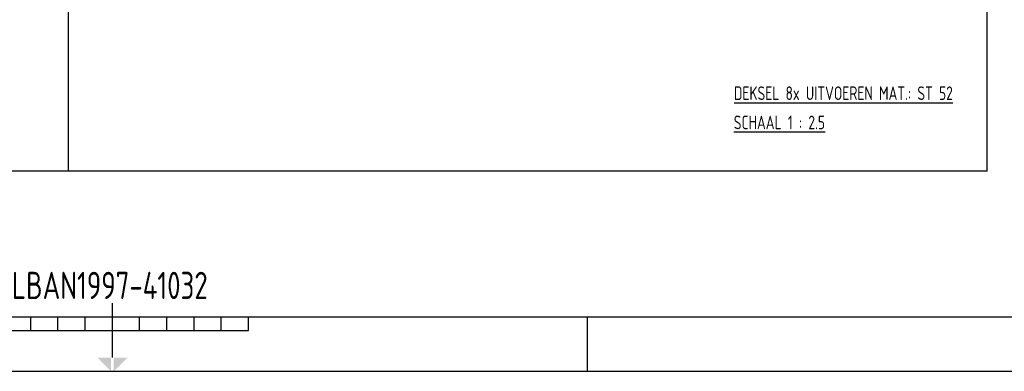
# Model space of a CAD drawing. Extents: x 0 to 2972, y 0 to 2102.
# Tile 21 of 45: x 1401 to 2305, y 0 to 323. Entities that reach past the tile are written whole.
import ezdxf

# ---------------------------------------------------------------- set-up
doc = ezdxf.new("R2010")
doc.units = 0
doc.header["$LTSCALE"] = 25
for name, color, linetype in [('KADER', 7, 'CONTINUOUS'), ('TXT050', 2, 'CONTINUOUS'), ('TXT070', 3, 'CONTINUOUS')]:
    doc.layers.add(name, color=color, linetype=linetype)
doc.styles.get("Standard").update_dxf_attribs({"font": 'iso.shx', "width": 0.8})

# ---------------------------------------------------------------- blocks, each defined once
blk = doc.blocks.new('A0')
at = {"layer": 'KADER', "color": 0}
for p, q in [((594.5, 5), (594.5, 25)), ((20, 20), (1169, 20)), ((564.5, 15), (564.5, 20)), ((574.5, 15), (574.5, 20)), ((584.5, 15), (584.5, 20)), ((604.5, 15), (604.5, 20)), ((614.5, 15), (614.5, 20)), ((624.5, 15), (624.5, 20)), ((634.5, 15), (634.5, 20)), ((644.5, 15), (644.5, 20)), ((769, 0), (769, 20)), ((544.5, 15), (644.5, 15)), ((0, 0), (1189, 0))]:
    blk.add_line(p, q, dxfattribs=at)
for points in [[(589, 5), (594, 5), (594, 0)], [(600, 5), (595, 5), (595, 0)]]:
    blk.add_solid(points, dxfattribs=at)
at = {"layer": 'KADER', "color": 0, "width": 0.8}
for p, height in [((1002.47, 82.1), 5), ((1058.36, 82.1), 3.5), ((1002.47, 74.1), 3.5), ((1135.37, 71.2), 5), ((1002.47, 66.1), 3.5), ((1135.27, 53.41), 5), ((1031.47, 46.28), 2.5), ((1066.74, 46.28), 2.5), ((1103.13, 44.29), 3.5), ((1031.47, 41.28), 2.5), ((1066.74, 41.28), 2.5), ((1031.47, 36.28), 2.5), ((1066.74, 36.28), 2.5), ((1102.19, 33.14), 3.5), ((1133.4, 33.14), 3.5), ((1096.6, 22.33), 5), ((1110.15, 22.14), 5)]:
    blk.add_attdef('X', p, '', height=height, dxfattribs=at)

msp = doc.modelspace()

# ---------------------------------------------------------------- linework, layer by layer
at = {"layer": 'KADER', "color": 0}
for p, q in [((1445.566, 824.972), (1445.566, 183.689)), ((2289.766, 183.689), (2289.766, 824.972)), ((2289.766, 183.689), (50, 183.689))]:
    msp.add_line(p, q, dxfattribs=at)

# ---------------------------------------------------------------- block references
at = {"layer": 'KADER', "color": 0, "xscale": 2.5, "yscale": 2.5, "zscale": 2.5}
msp.add_blockref('A0', (0, 0), dxfattribs=at)

# ---------------------------------------------------------------- texts
at = {"layer": 'TXT050', "color": 0, "width": 0.8}
for s, p in [('%%UDEKSEL 8x UITVOEREN MAT.: ST 52', (2057.196, 248.859)), ('%%USCHAAL 1 : 2.5', (2056.964, 222.046))]:
    msp.add_text(s, height=12.5, dxfattribs=at).set_placement(p)
at = {"layer": 'TXT070', "color": 0, "width": 0.8}
msp.add_text('LBAN1997-41032', height=25, dxfattribs=at).set_placement((1393.921, 66.259))

doc.saveas('drawing.dxf')
